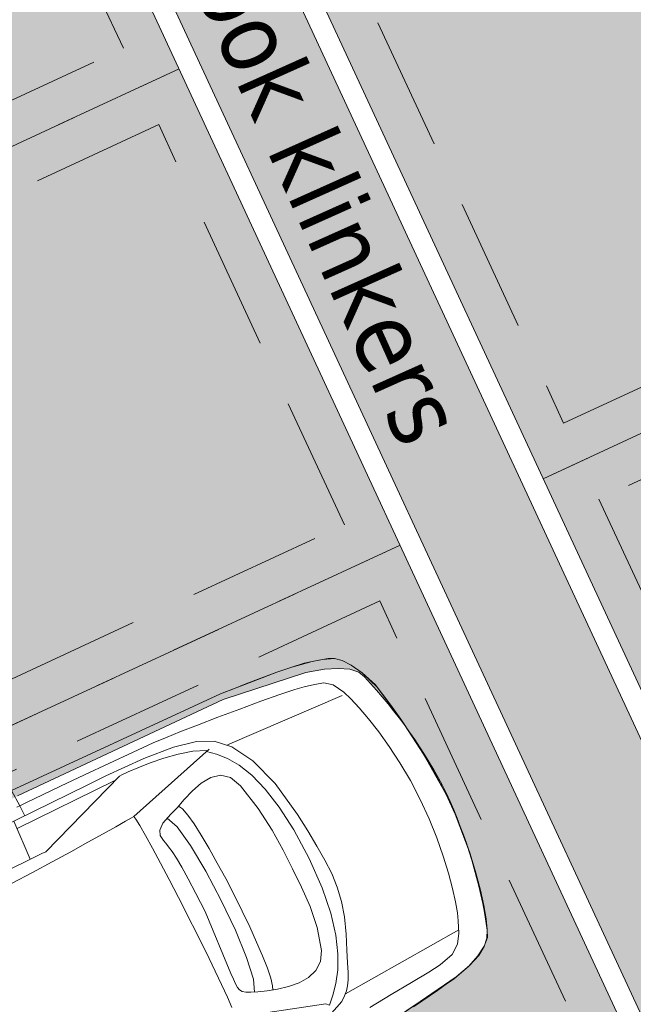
# Model space of a CAD drawing. Header units: millimetres. Extents: x -128777 to 62214, y -97338 to 68850.
# Tile 45 of 102: x -58391 to -55471, y -47065 to -42377. Entities that reach past the tile are written whole.
import ezdxf

# ---------------------------------------------------------------- set-up
doc = ezdxf.new("R2010")
doc.units = ezdxf.units.MM
doc.header["$LTSCALE"] = 200
doc.linetypes.add('HIDDEN2', pattern=[4.7625, 3.175, -1.5875])
for name, color, linetype, lineweight in [('A-ANNO-TEXT', 2, 'Continuous', 9), ('A-DETL-MBND', 170, 'HIDDEN2', 13), ('A-DETL-PATT', 9, 'Continuous', 13), ('A-FLOR-PATT', 8, 'Continuous', 13), ('C-PKNG', 1, 'Continuous', 13), ('I-WALL', 2, 'Continuous', 13)]:
    doc.layers.add(name, color=color, linetype=linetype, lineweight=lineweight)
doc.layers.add('A-DETL-GENF', color=92, linetype='Continuous', lineweight=13, transparency=0.3)
doc.styles.add('Tahoma_1', font='tahoma.ttf', dxfattribs={"height": 342.777778})

# ---------------------------------------------------------------- blocks, each defined once
blk = doc.blocks.new('90_P_L_parkeervak_type2 - 2500x5000-V28-Situatie')
at = {"layer": 'A-DETL-PATT'}
blk.add_hatch(color=256, dxfattribs=at).paths.add_polyline_path([(200, -200), (200, -4800), (2300, -4800), (2300, -200), (2032.7, -200), (2076.8, -407.1), (2123.2, -831.4), (2167.6, -1429.7), (2168.8, -1724.7), (2297.2, -1792.3), (2264.2, -1854.9), (2169.2, -1804.9), (2183.1, -2874), (2187.6, -3926), (2138.8, -4338.1), (2115.9, -4425.2), (2091.8, -4485.5), (2065.3, -4533.7), (2032.6, -4567), (2002.9, -4581.7), (1839.6, -4629.8), (1673.3, -4666), (1504.8, -4690.3), (1335, -4702.4), (1164.9, -4696.2), (995.7, -4677.9), (828.2, -4647.6), (663.4, -4605.3), (630.7, -4590.1), (599.3, -4559.6), (571.1, -4512.3), (544.9, -4452.8), (519, -4366.6), (455.7, -3956.5), (422.3, -2877), (399.4, -1836.1), (306.3, -1889.4), (271.1, -1827.9), (397, -1755.9), (387.8, -1461.1), (411.2, -861.5), (443.2, -427.7), (481.4, -216.1), (493.2, -200), (446.6, -200)], flags=0)
at = {"layer": 'A-DETL-MBND'}
for p, q in [((2500, 0), (2500, -5000)), ((200, -200), (200, -4800)), ((2300, -4800), (2300, -200)), ((200, -4800), (2300, -4800))]:
    blk.add_line(p, q, dxfattribs=at)
blk = doc.blocks.new('90_P_L_parkeervak_type2 - 2500x5000-V20-Situatie')
at = {"layer": 'A-DETL-PATT'}
blk.add_hatch(color=256, dxfattribs=at).paths.add_polyline_path([(200, -200), (200, -4800), (2300, -4800), (2300, -200), (453.4, -200)], flags=0)
at = {"layer": 'A-DETL-MBND'}
for p, q in [((0, -5000), (0, 0)), ((2500, 0), (2500, -5000)), ((200, -200), (200, -4800)), ((2300, -4800), (2300, -200)), ((200, -4800), (2300, -4800))]:
    blk.add_line(p, q, dxfattribs=at)
blk = doc.blocks.new('90_P_L_parkeervak_type2 - 2500x5000-V123-Situatie')
at = {"layer": 'A-DETL-PATT'}
blk.add_hatch(color=256, dxfattribs=at).paths.add_polyline_path([(200, -200), (200, -4800), (2300, -4800), (2300, -200)], flags=0)
at = {"layer": 'A-DETL-MBND'}
for p, q in [((2500, 0), (2500, -5000)), ((2300, -200), (200, -200)), ((2300, -4800), (2300, -200))]:
    blk.add_line(p, q, dxfattribs=at)
blk = doc.blocks.new('90_P_L_parkeervak_type2 - 2500x5000-V124-Situatie')
at = {"layer": 'A-DETL-PATT'}
blk.add_hatch(color=256, dxfattribs=at).paths.add_polyline_path([(200, -200), (200, -4800), (2300, -4800), (2300, -200), (1767.7, -200)], flags=0)
at = {"layer": 'A-DETL-MBND'}
for p, q in [((0, -5000), (0, 0)), ((2300, -200), (200, -200)), ((200, -200), (200, -4800)), ((2300, -4800), (2300, -200))]:
    blk.add_line(p, q, dxfattribs=at)
blk = doc.blocks.new('90_P_L_D_Auto - Auto 2-21766433-Situatie')
at = {"layer": 'A-DETL-GENF'}
for p, q in [((750.5, 1755.1), (336.8, 1691.9)), ((757.3, 1754), (346.3, 1696.3)), ((255.4, 1670.4), (336.8, 1691.9)), ((336.8, 1691.9), (255.4, 1670.4)), ((346.3, 1696.3), (259.8, 1671.5)), ((336.8, 1691.9), (443.9, 1712.3)), ((443.9, 1712.3), (580.4, 1733)), ((200, 1646.1), (152.3, 1618.6)), ((153, 1620.2), (195.5, 1646.9)), ((195.5, 1646.9), (153, 1620.2)), ((195.5, 1646.9), (255.4, 1670.4)), ((255.4, 1670.4), (195.5, 1646.9)), ((259.8, 1671.5), (200, 1646.1)), ((651.1, 1634.2), (770, 1644.7)), ((152.3, 1618.6), (120.5, 1586.8)), ((124.1, 1588.9), (153, 1620.2)), ((153, 1620.2), (124.1, 1588.9)), ((307.2, 1588.2), (379.6, 1607.4)), ((379.6, 1607.4), (444, 1614.5)), ((444, 1614.5), (538.4, 1623.7)), ((538.4, 1623.7), (651.1, 1634.2)), ((877.5, 1562.8), (961, 1597.9)), ((88, 1504.6), (104.7, 1552.2)), ((104.7, 1552.2), (88, 1504.6)), ((104.7, 1552.2), (124.1, 1588.9)), ((124.1, 1588.9), (104.7, 1552.2)), ((120.5, 1586.8), (105.8, 1555.1)), ((235, 1510.5), (262.9, 1555.2)), ((262.9, 1555.2), (307.2, 1588.2)), ((853.8, 1544.1), (877.5, 1562.8)), ((902.5, 1516.4), (937.3, 1553)), ((937.2, 1552.9), (950.1, 1539.2)), ((88, 1504.6), (53.4, 1369.3)), ((70.6, 1443), (88, 1504.6)), ((211.7, 1456.3), (235, 1510.5)), ((845.3, 1536.4), (228.5, 1496.1)), ((805.7, 1482), (819.8, 1506.4)), ((819.8, 1506.4), (835.2, 1526.2)), ((835.2, 1526.2), (853.8, 1544.1)), ((866, 1472.5), (902.5, 1516.4)), ((950.1, 1539.2), (1381, 1407.2)), ((198.4, 1419.6), (211.7, 1456.3)), ((790.6, 1450.1), (805.7, 1482)), ((829.8, 1417.9), (866, 1472.5)), ((53.4, 1369.3), (70.6, 1443)), ((183.8, 1368.7), (198.4, 1419.6)), ((749.9, 1352.6), (772.7, 1407.9)), ((772.7, 1407.9), (790.6, 1450.1)), ((795.8, 1349.7), (829.8, 1417.9)), ((53.4, 1369.3), (23.3, 1193.1)), ((37.3, 1285.4), (53.4, 1369.3)), ((169, 1305.1), (183.8, 1368.7)), ((886.4, 1347.1), (924.3, 1375.7)), ((924.3, 1375.7), (970.4, 1390.3)), ((970.4, 1390.3), (1021.8, 1393.6)), ((1021.8, 1393.6), (1075.4, 1388.4)), ((1075.4, 1388.4), (1127.8, 1377.2)), ((1127.8, 1377.2), (1176.2, 1362.8)), ((1141.6, 1351.7), (1150.6, 1370.9)), ((1176.2, 1362.8), (1217.2, 1348)), ((1358.7, 1308.7), (1361, 1361.7)), ((720.2, 1281.5), (749.9, 1352.6)), ((766.2, 1264.9), (795.8, 1349.7)), ((860.1, 1301.8), (886.4, 1347.1)), ((1128, 1265.6), (1134, 1315.8)), ((1134, 1315.8), (1141.6, 1351.7)), ((1210.6, 1284.6), (1233.1, 1341.6)), ((1217.2, 1348), (1248.3, 1335.1)), ((1248.3, 1335.1), (1270.2, 1323.9)), ((1270.2, 1323.9), (1284.4, 1313)), ((1284.4, 1313), (1292.4, 1300.9)), ((23.3, 1193.1), (37.3, 1285.4)), ((154.8, 1230.7), (169, 1305.1)), ((691.6, 1204.6), (720.2, 1281.5)), ((830.9, 1194), (860.1, 1301.8)), ((1123.5, 1203.3), (1128, 1265.6)), ((1195.4, 1177.5), (1210.6, 1284.6)), ((1292.4, 1300.9), (1296, 1286.3)), ((1296.6, 1267.8), (1295.9, 1243.9)), ((1296, 1286.3), (1296.6, 1267.8)), ((1357.8, 1071.1), (1358.7, 1308.7)), ((142.4, 1147), (154.8, 1230.7)), ((742.8, 1160.5), (766.2, 1264.9)), ((1295.9, 1243.9), (1295.5, 1213.4)), ((23.3, 1193.1), (5.5, 991)), ((12.4, 1094.3), (23.3, 1193.1)), ((672.4, 1132.3), (691.6, 1204.6)), ((817.7, 1089), (830.9, 1194)), ((1120.4, 1131.5), (1123.5, 1203.3)), ((1187.3, 1037.2), (1195.4, 1177.5)), ((1295.5, 1213.4), (1278.6, 894.4)), ((132.5, 1055.7), (142.4, 1147)), ((661.4, 1062.3), (672.4, 1132.3)), ((727.8, 1033.4), (742.8, 1160.5)), ((1118.8, 1052.3), (1120.4, 1131.5)), ((5.5, 991), (12.4, 1094.3)), ((814.2, 987.7), (817.7, 1089)), ((126.3, 958.4), (132.5, 1055.7)), ((657.1, 992.4), (661.4, 1062.3)), ((723.2, 880.6), (727.8, 1033.4)), ((1118.6, 968.4), (1118.8, 1052.3)), ((1186.3, 879.9), (1187.3, 1037.2)), ((1363.6, 779.1), (1357.8, 1071.1)), ((3.5, 884.8), (5.5, 991)), ((5.5, 991), (3.5, 884.8)), ((658.4, 920.3), (657.1, 992.4)), ((814.9, 890.9), (814.2, 987.7)), ((124.5, 856.8), (126.3, 958.4)), ((1119.7, 882), (1118.6, 968.4)), ((663.7, 843.6), (658.4, 920.3)), ((816.4, 792), (814.9, 890.9)), ((1278.6, 894.4), (1280.1, 797.4)), ((7.4, 776.7), (3.5, 884.8)), ((3.5, 884.8), (16.4, 668.9)), ((128, 755.1), (124.5, 856.8)), ((729.5, 727.2), (723.2, 880.6)), ((1122.2, 795.5), (1119.7, 882)), ((1192, 722.5), (1186.3, 879.9)), ((671.8, 760.2), (663.7, 843.6)), ((1280.1, 797.4), (1283.1, 718.6)), ((16.4, 668.9), (7.4, 776.7)), ((136.3, 657.7), (128, 755.1)), ((681.3, 667.8), (671.8, 760.2)), ((822.5, 682.7), (816.4, 792)), ((1126, 711.3), (1122.2, 795.5)), ((1366.6, 683.6), (1363.6, 779.1)), ((745, 598.6), (729.5, 727.2)), ((1131.2, 631.7), (1126, 711.3)), ((1204.4, 581.5), (1192, 722.5)), ((1283.1, 718.6), (1287, 655.7)), ((28.8, 565.7), (16.4, 668.8)), ((16.4, 668.8), (42.8, 471.5)), ((148.5, 565.8), (136.3, 657.7)), ((713.1, 489.2), (681.3, 667.8)), ((837.8, 561.7), (822.5, 682.7)), ((1370, 594), (1366.6, 683.6)), ((1137.5, 559.1), (1131.2, 631.7)), ((1287, 655.7), (1291.6, 606.6)), ((42.8, 471.5), (28.8, 565.7)), ((163.5, 480.9), (148.5, 565.8)), ((768, 492.3), (745, 598.6)), ((1223.4, 473.4), (1204.4, 581.5)), ((1291.6, 606.6), (1296.6, 569)), ((1296.6, 569), (1301.6, 540.7)), ((1373.7, 513.4), (1370, 594)), ((866.7, 427.6), (837.8, 561.7)), ((1145.1, 496), (1137.5, 559.1)), ((1301.6, 540.7), (1306.3, 519.6)), ((1306.3, 519.6), (1310.5, 503.5)), ((56.7, 390.8), (42.8, 471.5)), ((42.8, 471.5), (77.3, 286.6)), ((180.2, 404.4), (163.5, 480.9)), ((763.4, 346.6), (713.1, 489.2)), ((797, 406), (768, 492.3)), ((1154, 444.7), (1145.1, 496)), ((1248.8, 414.9), (1223.4, 473.4)), ((1314.1, 476.1), (1305.5, 451.5)), ((1310.5, 503.5), (1314.1, 476.1)), ((1377.5, 444.6), (1373.7, 513.4)), ((892.6, 371.5), (866.7, 427.6)), ((1164, 407.5), (1154, 444.7)), ((1277.8, 428.5), (1224.3, 406.2)), ((1305.5, 451.5), (1277.8, 428.5)), ((1381.4, 390.8), (1377.5, 444.6)), ((68.8, 327.7), (56.7, 390.8)), ((197.6, 337.7), (180.2, 404.4)), ((830.5, 337), (797, 406)), ((1184.7, 390.9), (1136.8, 370.6)), ((1175.2, 386.9), (1164, 407.5)), ((1224.3, 406.2), (1184.7, 390.9)), ((1385.3, 354.8), (1381.4, 390.8)), ((214.7, 282.2), (197.6, 337.7)), ((824.5, 243), (763.4, 346.6)), ((866.9, 283.1), (830.5, 337)), ((930.7, 340.8), (892.6, 371.5)), ((926.3, 205.9), (1389, 339.8)), ((977.6, 330.4), (930.7, 340.8)), ((1029.8, 335.3), (977.6, 330.4)), ((1084.1, 350.4), (1029.8, 335.3)), ((1136.8, 370.6), (1084.1, 350.4)), ((1389, 339.8), (1385.3, 354.8)), ((1389, 339.8), (1400.8, 340.6)), ((1400.8, 340.6), (1434.4, 342.9)), ((1434.4, 342.9), (1487.1, 346.3)), ((1487.1, 346.3), (1555.9, 350.6)), ((1555.9, 350.6), (1638.3, 355.5)), ((1638.3, 355.5), (1731.4, 360.6)), ((1731.4, 360.6), (1832.5, 365.8)), ((1832.5, 365.8), (1938.7, 370.6)), ((1938.7, 370.6), (2047.3, 374.8)), ((77.3, 286.6), (68.8, 327.7)), ((80.6, 272), (77.3, 286.6)), ((77.3, 286.6), (113.1, 193.9)), ((230.6, 239.3), (214.7, 282.2)), ((904.7, 241.8), (866.9, 283.1)), ((1838.4, 309.4), (1366.4, 136.7)), ((1858.6, 309.5), (1838.4, 309.4)), ((2366.3, 313.3), (1858.6, 309.5)), ((1920.6, 310), (1912.4, 111.9)), ((113.1, 193.9), (80.6, 272)), ((262, 184.9), (230.6, 239.3)), ((839.4, 224.7), (245, 249.1)), ((887.9, 181.5), (824.5, 243)), ((942.2, 210.5), (904.7, 241.8)), ((111.3, 215.4), (126.3, 183.9)), ((144.1, 137.7), (113.1, 193.9)), ((113.1, 193.9), (144.1, 137.7)), ((1000.9, 181.2), (940.8, 206)), ((126.3, 183.9), (158.4, 152.3)), ((158.4, 152.3), (206.2, 125.2)), ((298.2, 157.7), (262, 184.9)), ((340.6, 145), (298.2, 157.7)), ((390.7, 134.3), (340.6, 145)), ((964.5, 147.5), (887.9, 181.5)), ((1074.9, 124.3), (964.5, 147.5)), ((1068.7, 163.1), (1000.9, 181.2)), ((1139.4, 150.6), (1068.7, 163.1)), ((1208.2, 142.8), (1139.4, 150.6)), ((1270.1, 138.6), (1208.2, 142.8)), ((1914, 150.4), (1395.3, 146.5)), ((173.8, 99.6), (144.1, 137.7)), ((144.1, 137.7), (173.8, 99.6)), ((202.2, 75.5), (173.8, 99.6)), ((173.8, 99.6), (202.2, 75.5)), ((206.2, 125.2), (266.3, 100.3)), ((266.3, 100.3), (353, 76.2)), ((435.7, 126.3), (390.7, 134.3)), ((510.3, 117.1), (435.7, 126.3)), ((605.6, 107), (510.3, 117.1)), ((712.8, 96.8), (605.6, 107)), ((822.9, 87.2), (712.8, 96.8)), ((1226, 111.3), (1074.9, 124.3)), ((1424.6, 108.2), (1226, 111.3)), ((1320.4, 136.9), (1270.1, 138.6)), ((1354, 136.6), (1320.4, 136.9)), ((1366.4, 136.7), (1354, 136.6)), ((1523.8, 109), (1424.6, 108.2)), ((2135.3, 113.6), (1523.8, 109)), ((1854.8, 58.4), (1854.4, 111.5)), ((229.3, 61.6), (202.2, 75.5)), ((202.2, 75.5), (255.4, 53.9)), ((255.4, 53.9), (229.3, 61.6)), ((280.4, 48.6), (255.4, 53.9)), ((255.4, 53.9), (304.5, 41.8)), ((304.5, 41.8), (280.4, 48.6)), ((353, 76.2), (764.4, 21.8)), ((927, 78.5), (822.9, 87.2)), ((1016.3, 71.6), (927, 78.5)), ((1081.9, 67), (1016.3, 71.6)), ((1153.4, 64.1), (1081.9, 67)), ((1257.7, 62), (1153.4, 64.1)), ((1513.7, 59.4), (1257.7, 62)), ((1639.6, 58.7), (1513.7, 59.4)), ((1823, 58.3), (1639.6, 58.7)), ((1854.8, 58.4), (1823, 58.3)), ((1870.8, 58.5), (1854.8, 58.4)), ((1860.3, -23.7), (1854.8, 58.4)), ((342.3, 32.9), (304.5, 41.8)), ((304.5, 41.8), (402.8, 24.1)), ((402.8, 24.1), (342.3, 32.9)), ((477.4, 15.7), (402.8, 24.1)), ((402.8, 24.1), (477.4, 15.7)), ((557.7, 8.1), (477.4, 15.7)), ((477.4, 15.7), (596.4, 4.9)), ((635, 1.6), (557.7, 8.1)), ((596.4, 4.9), (763.7, -7.9)), ((700.8, -3.4), (635, 1.6)), ((764.4, 21.8), (1844.4, 11.9)), ((746.5, -6.7), (700.8, -3.4)), ((763.7, -7.9), (746.5, -6.7)), ((1860.3, -23.7), (763.7, -7.9)), ((763.7, -7.9), (1860.3, -23.7))]:
    blk.add_line(p, q, dxfattribs=at)
for centre, start, end in [((2375.6, 852), 162.7899, 179.2101), ((2375.2, 937.1), 181.2614, 197.6816)]:
    blk.add_arc(centre, 2376.2, start, end, dxfattribs=at)

msp = doc.modelspace()

# ---------------------------------------------------------------- hatches: boundary and pattern name
at = {"layer": 'A-FLOR-PATT', "lineweight": 5}
h = msp.add_hatch(dxfattribs=at)
h.set_pattern_fill('AR-HBONE', color=256, scale=2, style=0)
h.paths.add_polyline_path([(-75640, -70478.2), (-52354.6, -61656.2), (-54126.1, -56980.4), (-52050.6, -56200.1), (-51019.3, -55812.5), (-50937.3, -55789.5), (-50841.9, -55778.3), (-50753.4, -55780.8), (-50668.6, -55795.4), (-50652, -55798.8), (-50575.9, -55825.3), (-50504, -55861.5), (-50437.4, -55906.9), (-50371.7, -55967.3), (-50325, -56021.8), (-50281.1, -56089.3), (-50245.3, -56165), (-43168.8, -53511.9), (-42975.9, -53430.1), (-42788, -53337.2), (-42605.9, -53233.5), (-42430.2, -53119.4), (-42261.4, -52995.3), (-42100, -52861.6), (-41946.8, -52718.7), (-41802.1, -52567.2), (-41666.5, -52407.4), (-41540.4, -52240.1), (-41424.2, -52065.7), (-41318.4, -51884.8), (-41223.3, -51698.1), (-41139.2, -51506.2), (-41066.4, -51309.7), (-41005.2, -51109.1), (-40955.7, -50905.4), (-40918.2, -50699.1), (-40892.7, -50490.6), (-40879.4, -50270.9), (-40879.4, -50052.5), (-40892.7, -49833.5), (-40918.5, -49620.4), (-40955.7, -49414.8), (-40995.1, -49244.7), (-41054.2, -49043.6), (-41125.2, -48846.8), (-41203.5, -48877.9), (-41285.5, -48897.5), (-41369.4, -48905.4), (-41469, -48898.2), (-41543.4, -48882.7), (-41616, -48857.5), (-41690.9, -48818.8), (-41759.5, -48769.9), (-41824.6, -48706.6), (-41872.7, -48645.5), (-41914.9, -48572.6), (-46798.5, -38044), (-46871.3, -38044), (-46871.3, -37887.1), (-51127.9, -28710.2), (-51156.8, -28630.7), (-51174.1, -28548), (-51179.4, -28463.6), (-51169.8, -28366.3), (-51152.3, -28292.3), (-51123.8, -28217.9), (-51076.8, -28136.4), (-51031.4, -28076.8), (-50971.1, -28017.5), (-50902.9, -27967.5), (-50829.5, -27927.6), (-51460.5, -26567.3), (-51539.1, -26598.3), (-51621.2, -26617.9), (-51705.6, -26625.5), (-51804.4, -26618.2), (-51879, -26602.5), (-51956.2, -26574.7), (-52027.1, -26537.8), (-52095.7, -26488.5), (-52160.3, -26425.3), (-52208.6, -26363.4), (-52250.5, -26290.1), (-56466.4, -17198), (-56570.5, -16888.2), (-56654.3, -16600.7), (-56726.5, -16310), (-56786.9, -16016.5), (-56835.4, -15720.8), (-56871.9, -15423.3), (-56896.9, -15111), (-56908.7, -14825.1), (-56908.7, -14518), (-56895.9, -14210.2), (-56870.7, -13906), (-56833.1, -13603.7), (-56786.2, -13317.9), (-56724.7, -13020.2), (-56651, -12725.3), (-56553.9, -12399.9), (-56462.8, -12132.7), (-56358.5, -11862), (-56237.7, -11583), (-56105.6, -11309.2), (-55874.5, -10880.7), (-55805.3, -10754.4), (-55630.9, -10462.8), (-55448, -10181.1), (-55273.4, -9931.1), (-55051.5, -9638.9), (-54870.8, -9416.2), (-54702.5, -9223.4), (-55099.2, -9155.9), (-55500.5, -9073.6), (-55888.5, -8980.3), (-56231.5, -8887), (-56581.5, -8780.2), (-56949.6, -8654.7), (-57313.4, -8517.4), (-57672.6, -8368.3), (-58026.7, -8207.6), (-58427.4, -8007.9), (-58770.6, -7822.3), (-59096.4, -7632.5), (-59417.2, -7431.9), (-59732.4, -7220.7), (-60041.5, -6999.1), (-60343.9, -6767.3), (-60685, -6485.7), (-60928.7, -6273), (-61241.1, -5980.1), (-61489, -5733.6), (-61798.9, -5401.6), (-61995.4, -5182.2), (-62593.5, -5757.2), (-62855.5, -5988.2), (-63071.8, -6196.1), (-63272.8, -6406), (-63473.4, -6633.9), (-63655.3, -6858.4), (-63834.5, -7099.7), (-63999.4, -7342), (-64158, -7597.4), (-64310.1, -7867.9), (-64436.5, -8115), (-64562.3, -8388.7), (-64688, -8699.5), (-64789.7, -8985.9), (-64874.5, -9259.4), (-64947.7, -9533.6), (-65009.5, -9808.1), (-65062.4, -10098.7), (-65103.7, -10396.2), (-65132.4, -10695.1), (-65148.5, -10995), (-65151.9, -11295.4), (-65142.7, -11595.5), (-65120.9, -11895.1), (-65079.9, -12234.5), (-65031.8, -12527.7), (-64970.7, -12822.1), (-64893.7, -13125.8), (-64809.3, -13408.2), (-64728, -13648.9), (-58728.2, -26583.9), (-63263.3, -28689.4), (-53796.5, -49098.9), (-54476.8, -49414.5), (-63944.4, -29003.4), (-68480.2, -31107.2), (-69990.4, -27851.4), (-71762.2, -23176.6), (-92802.1, -31148), (-91027, -35833.2), (-91306.2, -35962.8), (-91222.1, -36144.2), (-92830.8, -36890.4), (-92857, -36912.7), (-93011.1, -37027.7), (-93172.3, -37132.5), (-93339.9, -37226.9), (-93513.1, -37310.3), (-93691.4, -37382.4), (-93873.9, -37443), (-94059.9, -37491.8), (-94176.1, -37514.4), (-95758, -38248.1), (-82085.5, -67724.4), (-81092.3, -67263.7), (-81070.9, -67243), (-80924.5, -67118.3), (-80770.3, -67003.3), (-80609.1, -66898.4), (-80441.6, -66804.1), (-80268.3, -66720.7), (-80090, -66648.5), (-79907.5, -66588), (-79721.5, -66539.2), (-79532.7, -66502.5), (-79419.9, -66487.9), (-77581.2, -65635.1), (-77578.7, -65641.8), (-77488.2, -65599.8), (-76752.8, -67540.9), (-76649.8, -67670.1), (-76539.8, -67827.8), (-76440.2, -67992.3), (-76351.2, -68162.8), (-76273.4, -68338.7), (-76207, -68519.2), (-76152.3, -68703.5), (-76109.6, -68891), (-76078.9, -69080.9), (-76060.5, -69272.3), (-76057.1, -69377.2), (-75676.6, -70381.5)], flags=0)
h.paths.add_polyline_path([(-75523.8, -70220.3), (-77153.6, -65918.7), (-75189.8, -65174.7), (-73560, -69476.3), (-75012.9, -70026.7)], flags=0)
h.paths.add_polyline_path([(-73186, -69334.6), (-74815.7, -65033), (-72851.9, -64288.9), (-71222.2, -68590.6), (-71451.7, -68677.5)], flags=0)
h.paths.add_polyline_path([(-70848.1, -68448.9), (-72477.9, -64147.2), (-70514.1, -63403.2), (-68884.4, -67704.8), (-69260.4, -67847.3), (-69260.9, -67866.5), (-69284.2, -67906.7), (-69329.3, -67941.6), (-69442.1, -67993.2), (-69557.4, -68038.7), (-70443.8, -68372.7), (-70562.4, -68408.8), (-70619.3, -68412.5), (-70663.4, -68397.9), (-70676.5, -68383.8), (-70742.3, -68408.8)], flags=0)
h.paths.add_polyline_path([(-68510.3, -67563.1), (-70140, -63261.5), (-68176.3, -62517.5), (-66546.5, -66819.1), (-67802.2, -67294.9)], flags=0)
h.paths.add_polyline_path([(-81985.2, -67465.3), (-82868.9, -65560.2), (-78695.9, -63624.7), (-77812.3, -65529.7), (-81668.1, -67318.2)], flags=0)
h.paths.add_polyline_path([(-66172.5, -66677.4), (-67802.2, -62375.8), (-65838.4, -61631.8), (-64208.7, -65933.4), (-65464.4, -66409.1)], flags=0)
h.paths.add_polyline_path([(-63834.6, -65791.7), (-65464.4, -61490), (-63500.6, -60746), (-61870.8, -65047.7)], flags=0)
h.paths.add_polyline_path([(-83037.2, -65197.4), (-83920.8, -63292.3), (-79747.9, -61356.8), (-78864.3, -63261.8), (-82868.9, -65119.3)], flags=0)
h.paths.add_polyline_path([(-61496.8, -64905.9), (-63126.5, -60604.3), (-61162.7, -59860.3), (-59533, -64161.9), (-61459.1, -64891.7)], flags=0)
h.paths.add_polyline_path([(-59158.9, -64020.2), (-60788.7, -59718.6), (-58824.9, -58974.6), (-57195.2, -63276.2), (-58450.8, -63751.9)], flags=0)
h.paths.add_polyline_path([(-56821.1, -63134.5), (-58450.8, -58832.9), (-56487.1, -58088.9), (-54857.3, -62390.5), (-55098.8, -62482), (-55120, -62554.5), (-55247.3, -62660.4), (-55503.4, -62806.8), (-55998.3, -62996.6), (-56286.6, -63059), (-56452, -63065.5), (-56523, -63021.5), (-56652.7, -63070.7)], flags=0)
h.paths.add_polyline_path([(-84089.2, -62929.5), (-84972.8, -61024.4), (-80799.8, -59088.8), (-79916.2, -60993.9), (-83920.8, -62851.4)], flags=0)
h.paths.add_polyline_path([(-54483.3, -62248.8), (-56113, -57947.1), (-54149.2, -57203.1), (-52519.5, -61504.7), (-53717.7, -61958.7)], flags=0)
h.paths.add_polyline_path([(-85141.1, -60661.6), (-86024.7, -58756.5), (-81851.8, -56820.9), (-80968.2, -58726), (-84972.8, -60583.5)], flags=0)
h.paths.add_polyline_path([(-86193.1, -58393.7), (-87076.7, -56488.6), (-82903.7, -54553), (-82020.1, -56458.1), (-86024.7, -58315.6)], flags=0)
h.paths.add_polyline_path([(-74425.9, -57620.5), (-75309.6, -55715.5), (-71136.6, -53779.9), (-70253, -55684.9), (-71451.7, -56240.9)], flags=0)
h.paths.add_polyline_path([(-87245, -56125.8), (-88128.6, -54220.7), (-83955.7, -52285.1), (-83072.1, -54190.2), (-87076.7, -56047.7)], flags=0)
h.paths.add_polyline_path([(-69987.4, -55782.2), (-78403, -37639), (-77722.7, -37323.4), (-69307, -55466.6), (-69987.4, -55782.2)], flags=0)
h.paths.add_polyline_path([(-75477.9, -55352.6), (-76361.5, -53447.6), (-72188.6, -51512), (-71305, -53417), (-75309.6, -55274.5)], flags=0)
h.paths.add_polyline_path([(-69209.8, -55201), (-70093.4, -53296), (-65920.5, -51360.4), (-65036.8, -53265.4), (-68317.7, -54787.3)], flags=0)
h.paths.add_polyline_path([(-88297, -53857.9), (-89180.6, -51952.8), (-85007.7, -50017.2), (-84124, -51922.3), (-88128.6, -53779.8)], flags=0)
h.paths.add_polyline_path([(-76529.9, -53084.7), (-77413.5, -51179.7), (-73240.5, -49244.1), (-72356.9, -51149.1), (-76361.5, -53006.6)], flags=0)
h.paths.add_polyline_path([(-70261.7, -52933.1), (-71145.4, -51028.1), (-66972.4, -49092.5), (-66088.8, -50997.5), (-70093.4, -52855.1)], flags=0)
h.paths.add_polyline_path([(-89348.9, -51589.9), (-90232.5, -49684.9), (-86059.6, -47749.3), (-85176, -49654.4), (-89180.6, -51511.9)], flags=0)
h.paths.add_polyline_path([(-58915.4, -51252.8), (-59799, -49347.8), (-55626.1, -47412.2), (-54742.4, -49317.2), (-57633.4, -50658.2)], flags=0)
h.paths.add_polyline_path([(-77581.8, -50816.8), (-78465.4, -48911.8), (-74292.5, -46976.2), (-73408.9, -48881.2), (-77581.2, -50816.5)], flags=0)
h.paths.add_polyline_path([(-71313.7, -50665.2), (-72197.3, -48760.2), (-68024.4, -46824.6), (-67140.7, -48729.6), (-71145.4, -50587.1)], flags=0)
h.paths.add_polyline_path([(-90400.9, -49322), (-91284.5, -47417), (-87111.6, -45481.4), (-86227.9, -47386.5), (-90232.5, -49244)], flags=0)
h.paths.add_polyline_path([(-54428.2, -49281.7), (-53929.2, -49050.3), (-63354.8, -28729.8), (-63852.9, -28963.1), (-54476.8, -49176.8)], flags=0)
h.paths.add_polyline_path([(-59967.3, -48984.9), (-60090.7, -48718.9), (-60170.3, -48703), (-60286.7, -48585.2), (-60454.4, -48342.5), (-60685.9, -47865.7), (-60772.8, -47583.8), (-60791.8, -47416.6), (-60747.6, -47329.2), (-60738.5, -47322.4), (-60851, -47079.9), (-56678, -45144.3), (-55794.4, -47049.3), (-59799, -48906.8)], flags=0)
h.paths.add_polyline_path([(-54306, -48891.9), (-54328.2, -48890), (-54348.7, -48876.4), (-54359.9, -48858), (-54361.1, -48833.3), (-54353.6, -48814.5), (-54340.5, -48800.7), (-54319.7, -48792.8), (-54297.6, -48794.8), (-54277, -48808.3), (-54265.8, -48826.8), (-54263.9, -48849.4), (-54272.1, -48870.2), (-54285.2, -48884), (-54297.3, -48888.6)], flags=0)
h.paths.add_polyline_path([(-54319.9, -48885.8), (-54297.3, -48883.5), (-54277.7, -48867.9), (-54269.9, -48845.2), (-54273.2, -48824.7), (-54285, -48808.3), (-54305.8, -48798.9), (-54328.4, -48801.2), (-54348, -48816.9), (-54355.9, -48839.5), (-54352.5, -48860.1), (-54340.7, -48876.4), (-54325, -48883.5)], flags=0)
h.paths.add_polyline_path([(-53699.2, -48833.3), (-54582.9, -46928.3), (-50409.9, -44992.7), (-49526.3, -46897.7), (-53239.5, -48620.1)], flags=0)
h.paths.add_polyline_path([(-78633.8, -48548.9), (-79517.4, -46643.9), (-75344.4, -44708.3), (-74460.8, -46613.3), (-78465.4, -48470.8)], flags=0)
h.paths.add_polyline_path([(-72365.6, -48397.3), (-73249.3, -46492.3), (-69076.3, -44556.7), (-68192.7, -46461.7), (-72197.3, -48319.2)], flags=0)
h.paths.add_polyline_path([(-91452.8, -47054.1), (-92336.5, -45149.1), (-88163.5, -43213.5), (-87279.9, -45118.5), (-91437, -47046.8)], flags=0)
h.paths.add_polyline_path([(-61019.3, -46717), (-61902.9, -44812), (-57730, -42876.4), (-56846.4, -44781.4), (-60851, -46638.9)], flags=0)
h.paths.add_polyline_path([(-54751.2, -46565.4), (-55634.8, -44660.4), (-51461.9, -42724.8), (-50578.2, -44629.8), (-54582.9, -46487.3)], flags=0)
h.paths.add_polyline_path([(-79685.7, -46281), (-80046.2, -45503.9), (-80246.6, -45091.6), (-80264.8, -45032.4), (-80569.3, -44375.9), (-76396.4, -42440.4), (-76199.5, -42859.5), (-76096.6, -42995.1), (-76003.7, -43137.7), (-75921.3, -43286.7), (-75855.3, -43443.5), (-75800.7, -43604.8), (-75757.8, -43769.5), (-75741.3, -43852.8), (-75512.8, -44345.4), (-79517.4, -46202.9)], flags=0)
h.paths.add_polyline_path([(-73417.6, -46129.4), (-74301.2, -44224.4), (-70128.3, -42288.8), (-69244.6, -44193.8), (-73249.3, -46051.3)], flags=0)
h.paths.add_polyline_path([(-92504.8, -44786.2), (-93388.4, -42881.2), (-89215.5, -40945.6), (-88331.8, -42850.6), (-92336.5, -44708.2)], flags=0)
h.paths.add_polyline_path([(-62071.3, -44449.1), (-62954.9, -42544.1), (-58781.9, -40608.5), (-57898.3, -42513.5), (-61902.9, -44371)], flags=0)
h.paths.add_polyline_path([(-55803.1, -44297.5), (-56686.8, -42392.5), (-52513.8, -40456.9), (-51630.2, -42361.9), (-55634.8, -44219.4)], flags=0)
h.paths.add_polyline_path([(-80737.7, -44013.1), (-81621.3, -42108), (-77448.4, -40172.4), (-76564.7, -42077.5), (-80569.3, -43935)], flags=0)
h.paths.add_polyline_path([(-74469.5, -43861.5), (-75353.2, -41956.5), (-71180.2, -40020.9), (-70296.6, -41925.9), (-74301.2, -43783.4)], flags=0)
h.paths.add_polyline_path([(-93556.7, -42518.3), (-94440.4, -40613.3), (-90267.4, -38677.7), (-89383.8, -40582.8), (-93388.4, -42440.3)], flags=0)
h.paths.add_polyline_path([(-63123.2, -42181.2), (-64006.8, -40276.1), (-59833.9, -38340.6), (-58950.3, -40245.6), (-62954.9, -42103.1)], flags=0)
h.paths.add_polyline_path([(-56855.1, -42029.6), (-57738.7, -40124.6), (-53565.8, -38189), (-52682.1, -40094), (-56846.4, -42025.6)], flags=0)
h.paths.add_polyline_path([(-81789.6, -41745.2), (-82673.3, -39840.1), (-78500.3, -37904.5), (-77616.7, -39809.6), (-81621.3, -41667.1)], flags=0)
h.paths.add_polyline_path([(-75521.5, -41593.6), (-76405.1, -39688.6), (-72232.2, -37753), (-71348.5, -39658), (-75353.2, -41515.5)], flags=0)
h.paths.add_polyline_path([(-94608.7, -40250.4), (-95492.3, -38345.4), (-91319.4, -36409.8), (-90435.7, -38314.8), (-94554.9, -40225.5)], flags=0)
h.paths.add_polyline_path([(-64175.2, -39913.3), (-65058.8, -38008.2), (-60885.8, -36072.6), (-60002.2, -37977.7), (-64006.8, -39835.2)], flags=0)
h.paths.add_polyline_path([(-57907, -39761.7), (-58790.7, -37856.6), (-54617.7, -35921.1), (-53734.1, -37826.1), (-57738.7, -39683.6)], flags=0)
h.paths.add_polyline_path([(-76573.4, -39325.7), (-77457.1, -37420.6), (-73284.1, -35485.1), (-72400.5, -37390.1), (-76448, -39267.5)], flags=0)
h.paths.add_polyline_path([(-65227.1, -37645.4), (-66110.7, -35740.3), (-61937.8, -33804.7), (-61054.2, -35709.8), (-65058.8, -37567.3)], flags=0)
h.paths.add_polyline_path([(-58959, -37493.8), (-59842.6, -35588.7), (-55669.7, -33653.2), (-54786, -35558.2), (-58790.7, -37415.7)], flags=0)
h.paths.add_polyline_path([(-90914.5, -35565.8), (-92544.3, -31264.2), (-90580.6, -30520.1), (-88950.7, -34821.7), (-90206.6, -35297.5)], flags=0)
h.paths.add_polyline_path([(-66279.1, -35377.5), (-67162.7, -33472.4), (-62989.8, -31536.8), (-62106.1, -33441.9), (-66145.1, -35315.3)], flags=0)
h.paths.add_polyline_path([(-60010.9, -35225.9), (-61420.5, -32186.9), (-57247.6, -30251.3), (-55838, -33290.3), (-59842.6, -35147.8)], flags=0)
h.paths.add_polyline_path([(-88576.7, -34680), (-90206.6, -30378.4), (-88242.8, -29634.3), (-86612.9, -33935.9), (-87010.7, -34086.6)], flags=0)
h.paths.add_polyline_path([(-86238.9, -33794.2), (-87868.8, -29492.6), (-85905, -28748.5), (-84275.1, -33050.1), (-85531, -33525.9)], flags=0)
h.paths.add_polyline_path([(-67331, -33109.6), (-68214.7, -31204.5), (-64041.7, -29268.9), (-63158.1, -31174), (-67162.7, -33031.5)], flags=0)
h.paths.add_polyline_path([(-83901.1, -32908.4), (-85531, -28606.8), (-83567.2, -27862.7), (-81937.3, -32164.3), (-83193.1, -32640.1)], flags=0)
h.paths.add_polyline_path([(-81563.3, -32022.6), (-83193.1, -27721), (-81229.4, -26976.9), (-79599.5, -31278.5), (-81444.3, -31977.5)], flags=0)
h.paths.add_polyline_path([(-61588.9, -31824), (-62998.5, -28785), (-58825.5, -26849.4), (-57415.9, -29888.4), (-61459.1, -31763.8)], flags=0)
h.paths.add_polyline_path([(-79225.5, -31136.7), (-80855.3, -26835.2), (-78891.6, -26091.1), (-77261.7, -30392.7), (-78352.7, -30806.1)], flags=0)
h.paths.add_polyline_path([(-76887.6, -30250.9), (-78517.5, -25949.4), (-76553.8, -25205.3), (-74923.9, -29506.9)], flags=0)
h.paths.add_polyline_path([(-74549.8, -29365.1), (-75518.8, -26807.9), (-75532.3, -26824.6), (-75587.3, -26780), (-75547.8, -26731.2), (-76179.7, -25063.6), (-75217.2, -24698.9), (-75081, -24642.5), (-75046.6, -24634.2), (-74216, -24319.5), (-72586.1, -28621.1), (-73101.4, -28816.3), (-73110.1, -28823.1), (-73252, -28917.1), (-73400.3, -29000.8), (-73554.1, -29073.6), (-73714.9, -29129.5), (-73879.2, -29173.8), (-74046.3, -29206.2), (-74169.3, -29220.9), (-74335.4, -29283.9)], flags=0)
h.paths.add_polyline_path([(-63450.1, -29212.6), (-63472.2, -29210.7), (-63492.8, -29197.1), (-63504, -29178.6), (-63505.9, -29156), (-63497.7, -29135.2), (-63484.6, -29121.4), (-63463.8, -29113.5), (-63441.6, -29115.5), (-63421.1, -29129), (-63409.9, -29147.5), (-63408, -29170.1), (-63416.2, -29190.9), (-63429.3, -29204.7), (-63449.9, -29212.5)], flags=0)
h.paths.add_polyline_path([(-63464, -29206.5), (-63441.4, -29204.2), (-63421.8, -29188.6), (-63413.9, -29165.9), (-63417.3, -29145.3), (-63429.1, -29129), (-63449.9, -29119.6), (-63472.5, -29121.9), (-63492.1, -29137.5), (-63499.9, -29160.2), (-63496.6, -29180.8), (-63484.8, -29197.1), (-63469.1, -29204.2)], flags=0)
h.paths.add_polyline_path([(-72212, -28479.4), (-73841.9, -24177.8), (-71878.1, -23433.8), (-70248.2, -27735.3), (-71762, -28308.9)], flags=0)
h.paths.add_polyline_path([(-56008.4, -19677.1), (-56024.2, -19672.5), (-56033.7, -19662.2), (-56035.8, -19654.7), (-56033.7, -19642), (-56025.5, -19631.9), (-56013.4, -19627.3), (-55997.6, -19631.9), (-55990.6, -19637.6), (-55986, -19649.7), (-55987.5, -19659.1), (-55991.5, -19668), (-56000.6, -19674.2), (-56002.9, -19675)], flags=0)
h.paths.add_polyline_path([(-58867, -12131.8), (-58879.8, -12129.7), (-58885.4, -12126.3), (-58892.9, -12115.8), (-58894.4, -12109.4), (-58892.3, -12096.7), (-58884.2, -12086.6), (-58872.1, -12082.1), (-58862.7, -12083.5), (-58853.7, -12087.6), (-58846.2, -12098.1), (-58846.2, -12115.3), (-58849.3, -12120.3), (-58854.9, -12127.2)], flags=0)

# ---------------------------------------------------------------- linework, layer by layer
at = {"layer": 'I-WALL'}
for p, q in [((-53929.2, -49050.3), (-63354.8, -28729.8)), ((-63264.1, -28687.8), (-53796.5, -49098.9)), ((-63853.7, -28961.3), (-54428.2, -49281.7)), ((-54476.8, -49414.5), (-63944.4, -29003.4))]:
    msp.add_line(p, q, dxfattribs=at)

# ---------------------------------------------------------------- block references
at = {"layer": 'A-DETL-GENF', "rotation": 205.6566139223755}
msp.add_blockref('90_P_L_D_Auto - Auto 2-21766433-Situatie', (-56744, -45263.3), dxfattribs=at)
at = {"layer": 'C-PKNG', "rotation": 114.8838893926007}
for name, p in [('90_P_L_parkeervak_type2 - 2500x5000-V124-Situatie', (-55900.4, -44563.1)), ('90_P_L_parkeervak_type2 - 2500x5000-V20-Situatie', (-62168.5, -44714.7)), ('90_P_L_parkeervak_type2 - 2500x5000-V123-Situatie', (-54848.4, -46831)), ('90_P_L_parkeervak_type2 - 2500x5000-V20-Situatie', (-61116.6, -46982.6)), ('90_P_L_parkeervak_type2 - 2500x5000-V28-Situatie', (-60064.6, -49250.5))]:
    msp.add_blockref(name, p, dxfattribs=at)

# ---------------------------------------------------------------- texts
at = {"layer": 'A-ANNO-TEXT', "color": 7, "insert": (-58414.7, -39487.5), "char_height": 342.778, "width": 6410.628, "attachment_point": 1, "rotation": 294.1422, "line_spacing_factor": 1.000232, "style": 'Tahoma_1'}
msp.add_mtext('verhoogde strook klinkers', dxfattribs=at)

doc.saveas('drawing.dxf')
